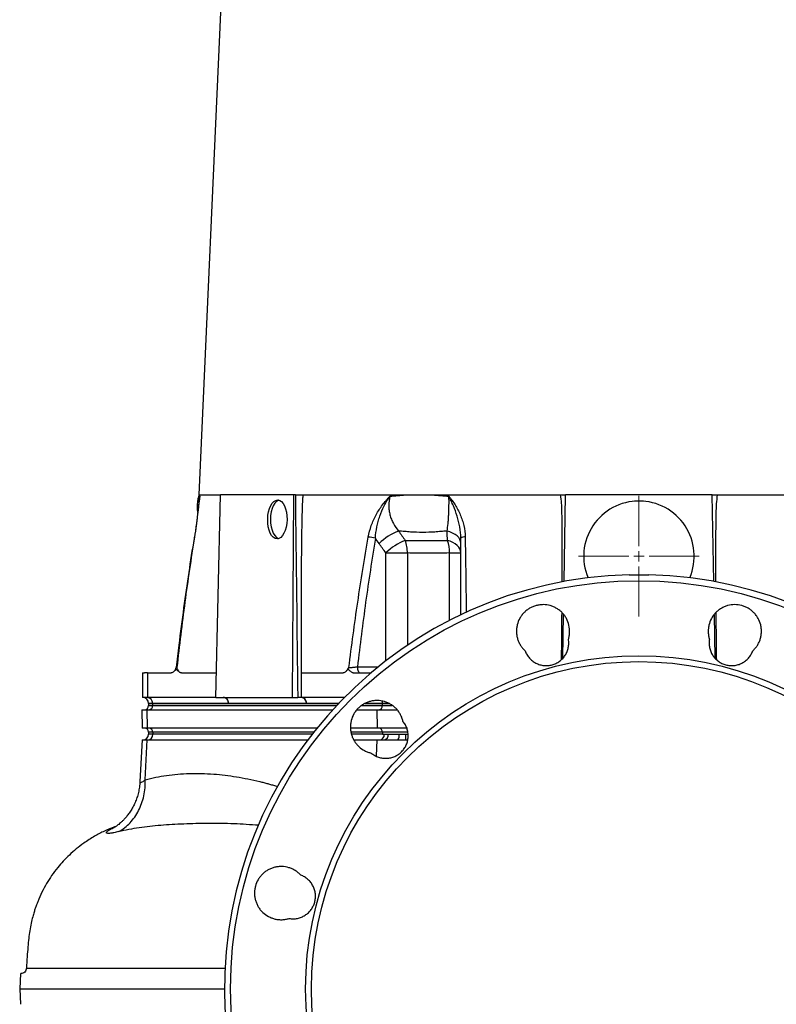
# Model space of a CAD drawing. Header units: millimetres. Extents: x 563 to 1408, y 660 to 2507.
# Tile 3 of 7: x 683 to 1053, y 1102 to 1583. Entities that reach past the tile are written whole.
import ezdxf

# ---------------------------------------------------------------- set-up
doc = ezdxf.new("R2010")
doc.units = ezdxf.units.MM

# ---------------------------------------------------------------- blocks, each defined once
blk = doc.blocks.new('SW_CENTERMARKSYMBOL_0')
at = {"color": 0, "linetype": 'Continuous', "lineweight": 18}
for p, q in [((0, 5), (0, 29.5)), ((-5, 0), (-29.5, 0)), ((0, 0), (-2.5, 0)), ((0, 0), (0, 2.5)), ((0, 0), (0, -2.5)), ((0, 0), (2.5, 0)), ((5, 0), (29.5, 0)), ((0, -5), (0, -29.5))]:
    blk.add_line(p, q, dxfattribs=at)

msp = doc.modelspace()

# ---------------------------------------------------------------- linework, layer by layer
at = {"color": 7, "linetype": 'Continuous', "lineweight": 25}
for p, q in [((797.45, 1953.53), (770.42, 1351.15)), ((770.42, 1351.15), (781.06, 1351.15)), ((770.64, 1348.81), (770.67, 1348.98)), ((778.7, 1252.15), (781.06, 1351.15)), ((816.87, 1351.15), (781.06, 1351.15)), ((816.24, 1252.15), (816.87, 1351.15)), ((817.56, 1351.15), (816.87, 1351.15)), ((821.21, 1351.15), (947.37, 1351.15)), ((948.88, 1308.82), (949.62, 1351.15)), ((1021.25, 1351.15), (949.62, 1351.15)), ((987.58, 1348.06), (983.28, 1348.06)), ((1021.99, 1308.82), (1021.25, 1351.15)), ((1023.5, 1351.15), (1149.66, 1351.15)), ((861.81, 1322.76), (872.3, 1322.76)), ((892.91, 1322.76), (898.41, 1322.76)), ((948.23, 1271.34), (948.6, 1292.72)), ((1022.64, 1271.37), (1022.27, 1292.73)), ((742.84, 1264.16), (742.84, 1252.15)), ((745.25, 1264.15), (745.25, 1252.15)), ((745.25, 1264.15), (756.92, 1264.15)), ((761.87, 1264.15), (778.98, 1264.15)), ((820.35, 1264.15), (840.94, 1264.15)), ((845.88, 1264.15), (854.53, 1264.15)), ((745.25, 1252.15), (742.84, 1252.15)), ((778.7, 1252.15), (745.25, 1252.15)), ((778.7, 1252.15), (816.24, 1252.15)), ((816.24, 1252.15), (818.7, 1252.15)), ((841.56, 1252.15), (820.44, 1252.15)), ((745.84, 1249.25), (745.84, 1249.15)), ((745.84, 1249.15), (745.84, 1248.15)), ((745.84, 1249.15), (747.85, 1249.15)), ((747.85, 1249.25), (747.85, 1249.15)), ((784.96, 1249.25), (747.85, 1249.25)), ((747.85, 1249.15), (838.65, 1249.15)), ((747.85, 1248.15), (747.85, 1249.15)), ((823.03, 1249.25), (784.96, 1249.25)), ((851.48, 1249.15), (860.15, 1249.15)), ((860.14, 1249.25), (860.15, 1249.15)), ((860.15, 1249.15), (863.4, 1249.15)), ((860.15, 1248.15), (860.15, 1249.15)), ((742.63, 1246.15), (742.79, 1237.15)), ((742.63, 1246.15), (745.07, 1246.15)), ((745.07, 1246.15), (745.21, 1237.15)), ((745.07, 1246.15), (835.85, 1246.15)), ((847.63, 1246.15), (857.37, 1246.15)), ((857.37, 1246.15), (857.5, 1237.15)), ((857.37, 1246.15), (867.19, 1246.15)), ((745.21, 1237.15), (742.79, 1237.15)), ((828.11, 1237.15), (745.21, 1237.15)), ((857.5, 1237.15), (844.5, 1237.15)), ((871.86, 1237.15), (857.5, 1237.15)), ((745.84, 1235.15), (745.84, 1234.15)), ((747.85, 1235.15), (747.85, 1234.15)), ((860.15, 1235.15), (860.15, 1234.15)), ((860.15, 1234.15), (861.01, 1234.15)), ((861.01, 1234.15), (862.93, 1234.15)), ((862.93, 1234.15), (868.28, 1234.15)), ((868.28, 1234.15), (871.41, 1234.15)), ((871.41, 1234.15), (872.51, 1234.15)), ((871.41, 1234.15), (871.41, 1231.35)), ((742.7, 1231.35), (741.63, 1210.98)), ((742.7, 1231.35), (745.13, 1231.35)), ((744.24, 1211.85), (745.13, 1231.35)), ((745.13, 1231.35), (823.58, 1231.35)), ((846.11, 1231.35), (857.47, 1231.35)), ((857.47, 1231.35), (860.96, 1231.35)), ((860.96, 1231.35), (867.56, 1231.35)), ((867.56, 1231.35), (872.38, 1231.35)), ((683.34, 1117.15), (682.95, 1109.65)), ((682.95, 1109.65), (683.34, 1102.15))]:
    msp.add_line(p, q, dxfattribs=at)
at = {"color": 8, "linetype": 'Continuous', "lineweight": 25}
for p, q in [((861.81, 1270.04), (861.81, 1322.76)), ((872.3, 1322.76), (872.3, 1277.6)), ((892.91, 1289.78), (892.91, 1322.76)), ((847.88, 1267.15), (858.15, 1267.15)), ((747.85, 1249.25), (745.84, 1249.25)), ((745.84, 1248.15), (747.85, 1248.15)), ((747.85, 1248.15), (837.7, 1248.15)), ((838.75, 1249.25), (823.03, 1249.25)), ((849.87, 1248.15), (860.15, 1248.15)), ((860.14, 1249.25), (851.71, 1249.25)), ((863.08, 1249.25), (860.14, 1249.25)), ((860.15, 1248.15), (864.93, 1248.15)), ((747.85, 1235.15), (745.84, 1235.15)), ((747.85, 1234.15), (745.84, 1234.15)), ((826.51, 1235.15), (747.85, 1235.15)), ((825.73, 1234.15), (747.85, 1234.15)), ((860.15, 1235.15), (844.73, 1235.15)), ((860.15, 1234.15), (844.94, 1234.15)), ((872.44, 1235.15), (860.15, 1235.15)), ((857.23, 1223.37), (857.47, 1231.35))]:
    msp.add_line(p, q, dxfattribs=at)
at = {"color": 7, "linetype": 'Continuous', "lineweight": 25, "flags": 128}
for points in [[(809.51, 1348.58), (809.18, 1348.47), (808.29, 1347.93), (807.46, 1347.05), (806.74, 1345.87), (806.15, 1344.43), (805.71, 1342.79), (805.44, 1341), (805.35, 1339.15), (805.44, 1337.3), (805.71, 1335.51), (806.15, 1333.87), (806.74, 1332.43), (807.46, 1331.25), (808.29, 1330.37), (809.18, 1329.83), (809.37, 1329.76)], [(898.41, 1327.34), (898.3, 1328.33), (897.94, 1329.31), (897.36, 1330.23), (896.56, 1331.09), (895.57, 1331.85), (894.41, 1332.51), (893.11, 1333.05), (891.69, 1333.45)], [(898.41, 1322.76), (898.3, 1323.74), (897.96, 1324.71), (897.39, 1325.62), (896.62, 1326.47), (895.66, 1327.24), (894.53, 1327.9), (893.26, 1328.45), (891.88, 1328.86)], [(847.88, 1267.15), (847.91, 1266.56), (848, 1266), (848.13, 1265.48), (848.32, 1265.03), (848.55, 1264.66), (848.81, 1264.38), (849.09, 1264.21), (849.38, 1264.15)], [(820.35, 1264.15), (820.35, 1263.24), (820.38, 1259.62), (820.44, 1252.15)]]:
    msp.add_lwpolyline(points, dxfattribs=at)
at = {"color": 8, "linetype": 'Continuous', "lineweight": 25, "flags": 128}
msp.add_lwpolyline([(768.21, 1330.49), (768.22, 1330.5), (768.29, 1330.54)], dxfattribs=at)
at = {"color": 7, "linetype": 'Continuous', "lineweight": 25}
for radius in [199.55, 162.87, 160]:
    msp.add_circle((985.43, 1109.65), radius, dxfattribs=at)
for centre, radius, start, end in [((985.43, 1321.15), 27, 90, 202.9589), ((985.43, 1321.15), 27, 337.0411, 90), ((877.05, 1308.68), 26.36, 110.0179, 134.9481), ((850.74, 1303.14), 27.51, 77.5267, 84.9309), ((880.55, 1304.12), 26.43, 110.6177, 135.1604), ((856.51, 1323.16), 15.8, 358.5227, 21.1259), ((873.72, 1322.67), 19.19, 0.2456, 18.7996), ((900.16, 1327.6), 2.97, 82.4358, 126.036), ((985.43, 1109.65), 202.5, 91.3513, 88.6487), ((756.32, 1267.15), 3, 314.5181, 353.4208), ((756.32, 1267.15), 3, 314.6583, 353.4208), ((840.34, 1267.15), 3, 314.6059, 319.8091), ((742.84, 1249.15), 3, 2, 89.9651), ((745.05, 1249.35), 2.8, 357.9948, 85.7417), ((782.16, 1249.35), 2.8, 357.9914, 85.7799), ((820.23, 1249.35), 2.8, 357.9914, 85.7799), ((743.84, 1248.15), 2, 270, 0), ((745.98, 1248.03), 1.88, 274.4019, 3.8113), ((858.27, 1248.03), 1.88, 274.4019, 3.8113), ((743.84, 1235.15), 2, 0, 90), ((745.98, 1235.28), 1.88, 356.1887, 85.5981), ((858.27, 1235.28), 1.88, 356.1887, 85.5981), ((743.04, 1234.15), 2.8, 270, 0), ((745.23, 1233.98), 2.63, 274.4019, 3.8113), ((858.39, 1233.98), 2.63, 274.4019, 3.8113), ((860.46, 1233.8), 2.5, 281.4727, 8.0738), ((865.05, 1233.5), 3.3, 319.4351, 11.3989)]:
    msp.add_arc(centre, radius, start, end, dxfattribs=at)
at = {"color": 8, "linetype": 'Continuous', "lineweight": 25}
msp.add_arc((856.78, 1249.16), 3.37, 1.585, 21.4656, dxfattribs=at)
at = {"color": 7, "linetype": 'Continuous', "lineweight": 25}
msp.add_ellipse((808.78, 1339.15), major_axis=(0.19, 9.5), ratio=0.499848, dxfattribs=at)
msp.add_ellipse((983.93, 3574.79), major_axis=(-109.02, 12489.21), ratio=0.015115, start_param=1.749663, end_param=1.757725, dxfattribs=at)
for points, knots in [([(770.64, 1348.81), (770.51, 1347.86), (770.25, 1345.98), (769.9, 1342.95), (769.56, 1339.99), (769.2, 1337.07), (768.82, 1334.23), (768.49, 1332), (768.27, 1330.76), (768.22, 1330.48)], [0, 0, 0, 0, 0.180583, 0.358588, 0.527315, 0.669897, 0.818841, 0.958731, 1, 1, 1, 1]), ([(770.91, 1350.48), (770.9, 1350.4), (770.89, 1350.31), (770.86, 1350.14), (770.82, 1349.89), (770.73, 1349.29), (770.65, 1348.76), (770.5, 1347.69), (770.41, 1346.96), (770.12, 1344.71), (769.93, 1343.13), (769.69, 1341.03), (769.64, 1340.6), (769.54, 1339.73), (769.48, 1339.29), (769.33, 1337.96), (769.21, 1337.06), (768.86, 1334.33), (768.6, 1332.46), (768.29, 1330.54)], [0, 0, 0, 0, 0.015625, 0.015625, 0.03125, 0.0625, 0.125, 0.125, 0.25, 0.25, 0.5, 0.5, 0.5625, 0.5625, 0.625, 0.625, 0.75, 0.75, 1, 1, 1, 1]), ([(770.47, 1351.18), (770.37, 1350.88), (770.04, 1349.85), (769.73, 1348.01), (769.57, 1345.67), (769.61, 1343.82), (769.8, 1342.79), (769.85, 1342.52)], [0, 0, 0, 0, 0.106195, 0.370949, 0.638464, 0.907802, 1, 1, 1, 1]), ([(770.57, 1351.15), (770.58, 1351.1), (770.59, 1351.04), (770.63, 1350.93), (770.7, 1350.76), (770.82, 1350.59), (770.91, 1350.48)], [0, 0, 0, 0, 0.25, 0.25, 0.5, 1, 1, 1, 1]), ([(817.56, 1351.15), (817.85, 1351.15), (818.16, 1351.15), (818.81, 1351.15), (819.14, 1351.15), (819.8, 1351.15), (820.11, 1351.15), (820.71, 1351.15), (820.97, 1351.15), (821.21, 1351.15)], [0, 0, 0, 0, 0.25, 0.25, 0.5, 0.5, 0.75, 0.75, 1, 1, 1, 1]), ([(821.35, 1351.15), (821.33, 1351.03), (821.29, 1350.78), (821.23, 1350.4), (821.17, 1350.02), (821.13, 1349.64), (821.09, 1349.25), (821.06, 1348.86), (821.03, 1348.4), (821, 1347.86), (820.97, 1347.2), (820.94, 1346.49), (820.89, 1345.17), (820.82, 1343.09), (820.73, 1339.6), (820.64, 1334.98), (820.54, 1328.02), (820.45, 1318.8), (820.38, 1307.25), (820.34, 1294.2), (820.32, 1279.71), (820.34, 1269.52), (820.35, 1264.15)], [0, 0, 0, 0, 0.004434, 0.008873, 0.013319, 0.017777, 0.022249, 0.026738, 0.031249, 0.038085, 0.045596, 0.05378, 0.06264, 0.091416, 0.12537, 0.18279, 0.250634, 0.365318, 0.5006, 0.648567, 0.815033, 1, 1, 1, 1]), ([(853.17, 1330.54), (853.51, 1332.46), (854.02, 1334.33), (854.99, 1337.05), (855.35, 1337.95), (855.94, 1339.28), (856.15, 1339.72), (856.58, 1340.58), (856.8, 1341.01), (857.94, 1343.11), (858.97, 1344.69), (860.66, 1346.95), (861.25, 1347.68), (862.17, 1348.76), (862.48, 1349.11), (862.96, 1349.63), (863.12, 1349.8), (863.44, 1350.14), (863.61, 1350.32), (863.77, 1350.48)], [0, 0, 0, 0, 0.25, 0.25, 0.375, 0.375, 0.4375, 0.4375, 0.5, 0.5, 0.75, 0.75, 0.875, 0.875, 0.9375, 0.9375, 0.96875, 0.96875, 1, 1, 1, 1]), ([(856.68, 1330), (856.78, 1331.85), (857.02, 1333.68), (857.57, 1336.38), (857.78, 1337.27), (858.27, 1339.05), (858.54, 1339.92), (859.44, 1342.5), (860.15, 1344.16), (861.38, 1346.59), (861.82, 1347.39), (862.52, 1348.57), (862.76, 1348.96), (863.13, 1349.53), (863.26, 1349.72), (863.51, 1350.1), (863.64, 1350.3), (863.77, 1350.48)], [0, 0, 0, 0, 0.25, 0.25, 0.375, 0.375, 0.5, 0.5, 0.75, 0.75, 0.875, 0.875, 0.9375, 0.9375, 0.96875, 0.96875, 1, 1, 1, 1]), ([(863.77, 1350.48), (863.38, 1348.99), (863.18, 1347.47), (863.19, 1345.53), (863.2, 1345.14), (863.25, 1344.37), (863.29, 1343.99), (863.44, 1342.86), (863.58, 1342.11), (863.97, 1340.64), (864.21, 1339.91), (864.77, 1338.48), (865.1, 1337.79), (866.18, 1335.81), (867.04, 1334.58), (868.03, 1333.45)], [0, 0, 0, 0, 0.25, 0.25, 0.3125, 0.3125, 0.375, 0.375, 0.5, 0.5, 0.625, 0.625, 0.75, 0.75, 1, 1, 1, 1]), ([(863.77, 1350.48), (865.03, 1350.59), (866.3, 1350.7), (868.22, 1350.87), (868.86, 1350.93), (870.15, 1351.04), (870.8, 1351.1), (871.45, 1351.15)], [0, 0, 0, 0, 0.5, 0.5, 0.75, 0.75, 1, 1, 1, 1]), ([(884.55, 1351.15), (885.21, 1351.1), (885.87, 1351.04), (887.2, 1350.93), (889.2, 1350.76), (891.22, 1350.59), (892.58, 1350.48)], [0, 0, 0, 0, 0.25, 0.25, 0.5, 1, 1, 1, 1]), ([(891.69, 1333.45), (891.88, 1334.58), (892.03, 1335.81), (892.2, 1337.46), (892.23, 1337.8), (892.29, 1338.49), (892.32, 1338.84), (892.4, 1339.91), (892.44, 1340.64), (892.52, 1342.11), (892.55, 1342.86), (892.59, 1343.99), (892.6, 1344.38), (892.62, 1345.15), (892.62, 1345.54), (892.64, 1347.47), (892.63, 1348.99), (892.58, 1350.48)], [0, 0, 0, 0, 0.25, 0.25, 0.3125, 0.3125, 0.375, 0.375, 0.5, 0.5, 0.625, 0.625, 0.6875, 0.6875, 0.75, 0.75, 1, 1, 1, 1]), ([(892.58, 1350.48), (892.64, 1350.4), (892.71, 1350.31), (892.85, 1350.14), (893.05, 1349.89), (893.52, 1349.29), (893.91, 1348.76), (894.68, 1347.69), (895.17, 1346.96), (896.57, 1344.71), (897.41, 1343.13), (898.31, 1341.03), (898.48, 1340.6), (898.81, 1339.73), (898.97, 1339.29), (899.4, 1337.96), (899.65, 1337.06), (900.28, 1334.33), (900.52, 1332.46), (900.55, 1330.54)], [0, 0, 0, 0, 0.015625, 0.015625, 0.03125, 0.0625, 0.125, 0.125, 0.25, 0.25, 0.5, 0.5, 0.5625, 0.5625, 0.625, 0.625, 0.75, 0.75, 1, 1, 1, 1]), ([(898.41, 1330), (898.41, 1331.85), (898.23, 1333.68), (897.75, 1336.38), (897.55, 1337.27), (897.11, 1339.05), (896.86, 1339.92), (896.05, 1342.5), (895.43, 1344.16), (894.41, 1346.59), (894.06, 1347.39), (893.51, 1348.57), (893.33, 1348.96), (893.05, 1349.53), (892.96, 1349.72), (892.77, 1350.1), (892.67, 1350.3), (892.58, 1350.48)], [0, 0, 0, 0, 0.25, 0.25, 0.375, 0.375, 0.5, 0.5, 0.75, 0.75, 0.875, 0.875, 0.9375, 0.9375, 0.96875, 0.96875, 1, 1, 1, 1]), ([(947.95, 1308.62), (947.96, 1310.26), (947.98, 1313.76), (947.99, 1318.98), (947.99, 1324.14), (947.98, 1329.35), (947.95, 1334.18), (947.9, 1338.84), (947.8, 1342.95), (947.76, 1347.09), (947.35, 1349.8), (947.15, 1351.15)], [0, 0, 0, 0, 0.114938, 0.246729, 0.368022, 0.478817, 0.614118, 0.708385, 0.807069, 0.903843, 1, 1, 1, 1]), ([(947.37, 1351.15), (947.69, 1351.15), (947.99, 1351.15), (948.54, 1351.15), (948.78, 1351.15), (949.09, 1351.15), (949.18, 1351.15), (949.34, 1351.15), (949.4, 1351.15), (949.51, 1351.15), (949.55, 1351.15), (949.6, 1351.15), (949.62, 1351.15), (949.62, 1351.15)], [0, 0, 0, 0, 0.25, 0.25, 0.5, 0.5, 0.625, 0.625, 0.75, 0.75, 0.875, 0.875, 1, 1, 1, 1]), ([(1021.25, 1351.15), (1021.25, 1351.15), (1021.26, 1351.15), (1021.32, 1351.15), (1021.36, 1351.15), (1021.46, 1351.15), (1021.53, 1351.15), (1021.69, 1351.15), (1021.78, 1351.15), (1021.98, 1351.15), (1022.09, 1351.15), (1022.33, 1351.15), (1022.46, 1351.15), (1022.74, 1351.15), (1022.88, 1351.15), (1023.19, 1351.15), (1023.34, 1351.15), (1023.5, 1351.15)], [0, 0, 0, 0, 0.125, 0.125, 0.25, 0.25, 0.375, 0.375, 0.5, 0.5, 0.625, 0.625, 0.75, 0.75, 0.875, 0.875, 1, 1, 1, 1]), ([(1023.71, 1351.15), (1023.51, 1349.68), (1023.09, 1346.74), (1023.05, 1342.29), (1022.95, 1337.84), (1022.91, 1333.26), (1022.88, 1328.82), (1022.87, 1324.17), (1022.88, 1319.26), (1022.89, 1313.95), (1022.91, 1310.35), (1022.91, 1308.62)], [0, 0, 0, 0, 0.104328, 0.209337, 0.312944, 0.418707, 0.531676, 0.625888, 0.746629, 0.877869, 1, 1, 1, 1]), ([(891.69, 1333.45), (890.68, 1333.37), (889.18, 1333.26), (887.68, 1333.15), (886.68, 1333.07), (886.19, 1333.03), (883.7, 1332.86), (881.72, 1332.78), (877.77, 1332.78), (875.8, 1332.86), (873.35, 1333.03), (872.87, 1333.07), (871.89, 1333.15), (871.41, 1333.19), (869.95, 1333.3), (868.99, 1333.37), (868.03, 1333.45)], [0, 0, 0, 0, 0.125, 0.1875, 0.1875, 0.25, 0.25, 0.5, 0.5, 0.75, 0.75, 0.8125, 0.8125, 0.875, 0.875, 1, 1, 1, 1]), ([(768.2, 1330.49), (768.16, 1330.27), (767.18, 1324.53), (765.39, 1313.03), (762.9, 1295.66), (760.87, 1280.18), (759.75, 1270.44), (759.33, 1266.8)], [0, 0, 0, 0, 0.0103165, 0.2722751, 0.5431666, 0.829185, 1, 1, 1, 1]), ([(768.29, 1330.54), (766.57, 1319.96), (765.01, 1309.36), (762.16, 1288.09), (760.87, 1277.43), (759.68, 1266.75)], [0, 0, 0, 0, 0.5, 0.5, 1, 1, 1, 1]), ([(843.73, 1266.75), (845.04, 1277.43), (846.47, 1288.09), (849.6, 1309.36), (851.3, 1319.96), (853.17, 1330.54)], [0, 0, 0, 0, 0.5, 0.5, 1, 1, 1, 1]), ([(856.68, 1330), (854.95, 1319.57), (853.37, 1309.12), (850.45, 1288.17), (849.12, 1277.67), (847.88, 1267.15)], [0, 0, 0, 0, 0.5, 0.5, 1, 1, 1, 1]), ([(871.25, 1328.86), (872.07, 1328.86), (872.89, 1328.87), (874.55, 1328.88), (875.38, 1328.89), (877.89, 1328.9), (879.59, 1328.9), (883.04, 1328.9), (884.78, 1328.9), (887.43, 1328.89), (888.31, 1328.88), (890.09, 1328.87), (890.99, 1328.86), (891.88, 1328.86)], [0, 0, 0, 0, 0.125, 0.125, 0.25, 0.25, 0.5, 0.5, 0.75, 0.75, 0.875, 0.875, 1, 1, 1, 1]), ([(898.41, 1292.45), (898.41, 1296.06), (898.41, 1308.62), (898.41, 1321.1), (898.41, 1330)], [0, 0, 0, 0, 0.287574, 1, 1, 1, 1]), ([(892.91, 1322.76), (891.13, 1322.72), (889.37, 1322.69), (885.88, 1322.62), (884.15, 1322.6), (880.71, 1322.6), (879.01, 1322.62), (875.63, 1322.69), (873.96, 1322.72), (872.3, 1322.76)], [0, 0, 0, 0, 0.25, 0.25, 0.5, 0.5, 0.75, 0.75, 1, 1, 1, 1]), ([(980.66, 1312.09), (981.42, 1312.11), (982.2, 1312.08), (983.39, 1312.04), (983.8, 1312.02), (984.61, 1312), (985.02, 1312), (986.25, 1312), (987.06, 1312.02), (988.25, 1312.06), (988.65, 1312.08), (989.44, 1312.1), (989.83, 1312.1), (990.21, 1312.09)], [0, 0, 0, 0, 0.25, 0.25, 0.375, 0.375, 0.5, 0.5, 0.75, 0.75, 0.875, 0.875, 1, 1, 1, 1]), ([(950.98, 1280.56), (951.15, 1281.11), (951.29, 1281.67), (951.49, 1282.81), (951.55, 1283.39), (951.62, 1285.13), (951.51, 1286.28), (950.99, 1288.56), (950.58, 1289.64), (949.75, 1291.17), (949.44, 1291.67), (948.75, 1292.6), (948.38, 1293.05), (947.59, 1293.88), (947.16, 1294.27), (946.25, 1295), (945.77, 1295.33), (944.78, 1295.93), (944.27, 1296.19), (943.2, 1296.65), (942.65, 1296.85), (940.97, 1297.31), (939.83, 1297.48), (938.08, 1297.49), (937.5, 1297.45), (936.35, 1297.3), (935.79, 1297.19), (934.67, 1296.89), (934.11, 1296.7), (933.04, 1296.25), (932.52, 1296), (931.53, 1295.41), (931.05, 1295.09), (930.36, 1294.55), (930.13, 1294.36), (929.7, 1293.98), (929.49, 1293.78), (928.89, 1293.16), (928.51, 1292.72), (927.99, 1292.02), (927.83, 1291.79), (927.51, 1291.3), (927.36, 1291.04), (926.66, 1289.77), (926.23, 1288.7), (925.89, 1287.29), (925.83, 1287), (925.73, 1286.43), (925.69, 1286.14), (925.6, 1285.28), (925.58, 1284.7), (925.6, 1283.83), (925.62, 1283.54), (925.67, 1282.96), (925.71, 1282.67), (925.85, 1281.81), (925.98, 1281.25), (926.32, 1280.15), (926.52, 1279.61), (926.88, 1278.81), (927.02, 1278.55), (927.29, 1278.04), (927.44, 1277.79), (927.9, 1277.06), (928.24, 1276.59), (928.8, 1275.92), (928.99, 1275.71), (929.39, 1275.29), (929.6, 1275.08), (929.82, 1274.89)], [0, 0, 0, 0, 0.03125, 0.03125, 0.0625, 0.0625, 0.125, 0.125, 0.1875, 0.1875, 0.21875, 0.21875, 0.25, 0.25, 0.28125, 0.28125, 0.3125, 0.3125, 0.34375, 0.34375, 0.375, 0.375, 0.4375, 0.4375, 0.46875, 0.46875, 0.5, 0.5, 0.53125, 0.53125, 0.5625, 0.5625, 0.59375, 0.59375, 0.609375, 0.609375, 0.625, 0.625, 0.65625, 0.65625, 0.671875, 0.671875, 0.6875, 0.6875, 0.75, 0.75, 0.765625, 0.765625, 0.78125, 0.78125, 0.8125, 0.8125, 0.828125, 0.828125, 0.84375, 0.84375, 0.875, 0.875, 0.90625, 0.90625, 0.921875, 0.921875, 0.9375, 0.9375, 0.96875, 0.96875, 0.984375, 0.984375, 1, 1, 1, 1]), ([(1041.05, 1274.89), (1041.48, 1275.28), (1041.88, 1275.7), (1042.63, 1276.59), (1042.96, 1277.06), (1043.43, 1277.79), (1043.57, 1278.04), (1043.85, 1278.55), (1043.98, 1278.81), (1044.34, 1279.61), (1044.55, 1280.15), (1044.88, 1281.25), (1045.02, 1281.81), (1045.2, 1282.96), (1045.26, 1283.55), (1045.29, 1284.7), (1045.27, 1285.28), (1045.15, 1286.43), (1045.05, 1287), (1044.63, 1288.7), (1044.21, 1289.78), (1043.36, 1291.3), (1043.05, 1291.79), (1042.35, 1292.72), (1041.98, 1293.16), (1041.17, 1293.98), (1040.74, 1294.37), (1039.82, 1295.09), (1039.34, 1295.42), (1038.34, 1296), (1037.82, 1296.26), (1036.75, 1296.7), (1036.2, 1296.89), (1034.52, 1297.34), (1033.37, 1297.49), (1031.03, 1297.48), (1029.89, 1297.31), (1028.22, 1296.85), (1027.66, 1296.65), (1026.6, 1296.19), (1026.08, 1295.93), (1025.09, 1295.33), (1024.62, 1295), (1023.71, 1294.27), (1023.28, 1293.88), (1022.48, 1293.05), (1022.11, 1292.6), (1021.43, 1291.67), (1021.11, 1291.17), (1020.29, 1289.64), (1019.88, 1288.56), (1019.48, 1286.85), (1019.39, 1286.28), (1019.28, 1285.13), (1019.27, 1284.55), (1019.31, 1283.4), (1019.37, 1282.81), (1019.57, 1281.67), (1019.71, 1281.11), (1019.89, 1280.56)], [0, 0, 0, 0, 0.03125, 0.03125, 0.0625, 0.0625, 0.078125, 0.078125, 0.09375, 0.09375, 0.125, 0.125, 0.15625, 0.15625, 0.1875, 0.1875, 0.21875, 0.21875, 0.25, 0.25, 0.3125, 0.3125, 0.34375, 0.34375, 0.375, 0.375, 0.40625, 0.40625, 0.4375, 0.4375, 0.46875, 0.46875, 0.5, 0.5, 0.5625, 0.5625, 0.625, 0.625, 0.65625, 0.65625, 0.6875, 0.6875, 0.71875, 0.71875, 0.75, 0.75, 0.78125, 0.78125, 0.8125, 0.8125, 0.875, 0.875, 0.90625, 0.90625, 0.9375, 0.9375, 0.96875, 0.96875, 1, 1, 1, 1]), ([(947.62, 1270.67), (947.63, 1271.13), (947.66, 1274.12), (947.72, 1279.49), (947.79, 1286.66), (947.83, 1291.3), (947.85, 1293.55)], [0, 0, 0, 0, 0.06103, 0.390959, 0.7049055, 1, 1, 1, 1]), ([(1023.02, 1293.55), (1023.02, 1292.83), (1023.06, 1287.77), (1023.14, 1280.15), (1023.22, 1273.25), (1023.25, 1270.68)], [0, 0, 0, 0, 0.094489, 0.663035, 1, 1, 1, 1]), ([(929.82, 1274.89), (929.93, 1274.57), (930.07, 1274.26), (930.36, 1273.64), (930.52, 1273.34), (931.04, 1272.47), (931.44, 1271.92), (932.11, 1271.16), (932.35, 1270.91), (932.85, 1270.44), (933.1, 1270.22), (933.9, 1269.6), (934.47, 1269.24), (935.38, 1268.77), (935.69, 1268.62), (936.32, 1268.37), (936.64, 1268.25), (937.61, 1267.96), (938.27, 1267.83), (939.63, 1267.68), (940.31, 1267.67), (941.32, 1267.75), (941.65, 1267.79), (942.32, 1267.9), (942.66, 1267.97), (943.64, 1268.24), (944.28, 1268.47), (945.19, 1268.91), (945.49, 1269.07), (946.07, 1269.42), (946.36, 1269.61), (946.91, 1270.01), (947.17, 1270.22), (947.68, 1270.68), (947.93, 1270.92), (948.63, 1271.66), (949.04, 1272.19), (949.59, 1273.05), (949.76, 1273.34), (950.07, 1273.95), (950.21, 1274.26), (950.59, 1275.2), (950.79, 1275.85), (951.06, 1277.18), (951.13, 1277.86), (951.15, 1279.21), (951.09, 1279.89), (950.98, 1280.56)], [0, 0, 0, 0, 0.03125, 0.03125, 0.0625, 0.0625, 0.125, 0.125, 0.15625, 0.15625, 0.1875, 0.1875, 0.25, 0.25, 0.28125, 0.28125, 0.3125, 0.3125, 0.375, 0.375, 0.4375, 0.4375, 0.46875, 0.46875, 0.5, 0.5, 0.5625, 0.5625, 0.59375, 0.59375, 0.625, 0.625, 0.65625, 0.65625, 0.6875, 0.6875, 0.75, 0.75, 0.78125, 0.78125, 0.8125, 0.8125, 0.875, 0.875, 0.9375, 0.9375, 1, 1, 1, 1]), ([(1019.89, 1280.56), (1019.77, 1279.89), (1019.72, 1279.21), (1019.73, 1278.2), (1019.75, 1277.86), (1019.82, 1277.18), (1019.88, 1276.84), (1020.08, 1275.85), (1020.27, 1275.2), (1020.65, 1274.26), (1020.79, 1273.95), (1021.11, 1273.34), (1021.28, 1273.05), (1021.82, 1272.19), (1022.24, 1271.66), (1022.93, 1270.92), (1023.18, 1270.68), (1023.69, 1270.23), (1023.95, 1270.01), (1024.77, 1269.42), (1025.35, 1269.07), (1026.58, 1268.48), (1027.22, 1268.24), (1028.19, 1267.98), (1028.52, 1267.9), (1029.19, 1267.79), (1029.53, 1267.75), (1030.55, 1267.67), (1031.23, 1267.68), (1032.24, 1267.79), (1032.57, 1267.84), (1033.24, 1267.97), (1033.57, 1268.06), (1034.55, 1268.35), (1035.17, 1268.6), (1036.37, 1269.22), (1036.95, 1269.59), (1037.76, 1270.22), (1038.02, 1270.44), (1038.51, 1270.91), (1038.75, 1271.16), (1039.43, 1271.92), (1039.82, 1272.47), (1040.52, 1273.63), (1040.81, 1274.25), (1041.05, 1274.89)], [0, 0, 0, 0, 0.0625, 0.0625, 0.09375, 0.09375, 0.125, 0.125, 0.1875, 0.1875, 0.21875, 0.21875, 0.25, 0.25, 0.3125, 0.3125, 0.34375, 0.34375, 0.375, 0.375, 0.4375, 0.4375, 0.5, 0.5, 0.53125, 0.53125, 0.5625, 0.5625, 0.625, 0.625, 0.65625, 0.65625, 0.6875, 0.6875, 0.75, 0.75, 0.8125, 0.8125, 0.84375, 0.84375, 0.875, 0.875, 0.9375, 0.9375, 1, 1, 1, 1]), ([(761.87, 1264.15), (761.65, 1264.15), (761.43, 1264.21), (761.01, 1264.43), (760.81, 1264.59), (760.42, 1264.95), (760.22, 1265.15), (759.93, 1265.43), (759.83, 1265.52), (759.68, 1265.62), (759.62, 1265.64), (759.52, 1265.68), (759.46, 1265.69), (759.35, 1265.7), (759.3, 1265.69), (759.19, 1265.65), (759.13, 1265.63), (758.98, 1265.53), (758.87, 1265.44), (758.58, 1265.17), (758.38, 1264.96), (757.99, 1264.6), (757.78, 1264.44), (757.36, 1264.22), (757.14, 1264.15), (756.92, 1264.15)], [0, 0, 0, 0, 0.125, 0.125, 0.25, 0.25, 0.375, 0.375, 0.4375, 0.4375, 0.46875, 0.46875, 0.5, 0.5, 0.53125, 0.53125, 0.5625, 0.5625, 0.625, 0.625, 0.75, 0.75, 0.875, 0.875, 1, 1, 1, 1]), ([(761.87, 1264.15), (761.62, 1264.15), (761.39, 1264.23), (760.96, 1264.51), (760.76, 1264.71), (760.41, 1265.19), (760.24, 1265.47), (760.02, 1265.93), (759.95, 1266.09), (759.81, 1266.41), (759.75, 1266.58), (759.68, 1266.75)], [0, 0, 0, 0, 0.25, 0.25, 0.5, 0.5, 0.75, 0.75, 0.875, 0.875, 1, 1, 1, 1]), ([(845.88, 1264.15), (845.66, 1264.15), (845.45, 1264.21), (845.03, 1264.43), (844.83, 1264.59), (844.43, 1264.95), (844.24, 1265.15), (843.95, 1265.43), (843.85, 1265.52), (843.69, 1265.62), (843.64, 1265.64), (843.53, 1265.68), (843.48, 1265.69), (843.37, 1265.7), (843.31, 1265.69), (843.21, 1265.65), (843.15, 1265.63), (842.99, 1265.53), (842.89, 1265.44), (842.59, 1265.17), (842.4, 1264.96), (842, 1264.6), (841.8, 1264.44), (841.38, 1264.22), (841.16, 1264.15), (840.94, 1264.15)], [0, 0, 0, 0, 0.125, 0.125, 0.25, 0.25, 0.375, 0.375, 0.4375, 0.4375, 0.46875, 0.46875, 0.5, 0.5, 0.53125, 0.53125, 0.5625, 0.5625, 0.625, 0.625, 0.75, 0.75, 0.875, 0.875, 1, 1, 1, 1]), ([(842.61, 1265.23), (842.67, 1265.28), (843.07, 1265.64), (843.42, 1266.26), (843.73, 1266.75), (843.73, 1266.75)], [0, 0, 0, 0, 0.145492, 0.995488, 1, 1, 1, 1]), ([(843.73, 1266.75), (843.93, 1266.75), (844.21, 1266.76), (844.68, 1266.79), (844.86, 1266.8), (845.22, 1266.83), (845.4, 1266.85), (845.79, 1266.89), (845.99, 1266.91), (846.38, 1266.95), (846.58, 1266.98), (846.97, 1267.02), (847.16, 1267.05), (847.53, 1267.1), (847.71, 1267.12), (847.88, 1267.15)], [0, 0, 0, 0, 0.25, 0.25, 0.375, 0.375, 0.5, 0.5, 0.625, 0.625, 0.75, 0.75, 0.875, 0.875, 1, 1, 1, 1]), ([(742.88, 1264.15), (742.87, 1264.15), (742.77, 1264.15), (743.03, 1264.15), (743.25, 1264.15)], [0, 0, 0, 0, 0.13961, 1, 1, 1, 1]), ([(743.25, 1264.15), (743.28, 1264.15), (743.34, 1264.15), (743.43, 1264.15), (743.53, 1264.15), (743.64, 1264.15), (743.76, 1264.15), (743.84, 1264.15), (743.89, 1264.15)], [0, 0, 0, 0, 0.166794, 0.333435, 0.5, 0.666565, 0.833206, 1, 1, 1, 1]), ([(745.25, 1264.15), (745.19, 1264.15), (745.05, 1264.15), (744.86, 1264.15), (744.68, 1264.15), (744.5, 1264.15), (744.34, 1264.15), (744.18, 1264.15), (744.03, 1264.15), (743.93, 1264.15), (743.89, 1264.15)], [0, 0, 0, 0, 0.125008, 0.249885, 0.374695, 0.499504, 0.624374, 0.749371, 0.874559, 1, 1, 1, 1]), ([(784.96, 1249.25), (784.95, 1249.64), (784.87, 1250.02), (784.6, 1250.72), (784.41, 1251.04), (783.93, 1251.57), (783.65, 1251.79), (783.03, 1252.08), (782.7, 1252.15), (782.37, 1252.15)], [0, 0, 0, 0, 0.25, 0.25, 0.5, 0.5, 0.75, 0.75, 1, 1, 1, 1]), ([(820.43, 1252.15), (820.13, 1252.15), (819.83, 1252.15), (819.39, 1252.15), (819.25, 1252.15), (818.97, 1252.15), (818.83, 1252.15), (818.7, 1252.15)], [0, 0, 0, 0, 0.5, 0.5, 0.75, 0.75, 1, 1, 1, 1]), ([(823.03, 1249.25), (823.02, 1249.64), (822.94, 1250.02), (822.67, 1250.72), (822.48, 1251.04), (822, 1251.57), (821.72, 1251.79), (821.1, 1252.08), (820.77, 1252.15), (820.44, 1252.15)], [0, 0, 0, 0, 0.25, 0.25, 0.5, 0.5, 0.75, 0.75, 1, 1, 1, 1]), ([(870.14, 1240.43), (870.02, 1241), (869.85, 1241.56), (869.46, 1242.65), (869.22, 1243.17), (868.68, 1244.2), (868.38, 1244.7), (867.7, 1245.64), (867.34, 1246.09), (866.55, 1246.93), (866.13, 1247.33), (865.22, 1248.07), (864.75, 1248.41), (863.77, 1249.01), (863.26, 1249.28), (862.46, 1249.63), (862.19, 1249.74), (861.65, 1249.94), (861.37, 1250.03), (859.97, 1250.44), (858.83, 1250.61), (857.38, 1250.64), (857.08, 1250.63), (856.5, 1250.61), (856.21, 1250.58), (855.35, 1250.48), (854.79, 1250.37), (853.95, 1250.16), (853.67, 1250.08), (853.11, 1249.9), (852.84, 1249.8), (852.03, 1249.47), (851.51, 1249.22), (850.51, 1248.65), (850.03, 1248.33), (849.33, 1247.8), (849.1, 1247.61), (848.67, 1247.23), (848.45, 1247.03), (847.84, 1246.42), (847.46, 1245.98), (846.94, 1245.29), (846.77, 1245.06), (846.45, 1244.57), (846.29, 1244.32), (845.57, 1243.06), (845.14, 1241.99), (844.78, 1240.58), (844.72, 1240.29), (844.61, 1239.72), (844.57, 1239.43), (844.47, 1238.57), (844.44, 1238), (844.45, 1237.13), (844.47, 1236.84), (844.52, 1236.26), (844.55, 1235.97), (844.68, 1235.1), (844.81, 1234.54), (845.13, 1233.43), (845.33, 1232.89), (845.68, 1232.09), (845.81, 1231.83), (846.08, 1231.31), (846.23, 1231.06), (846.68, 1230.32), (847.02, 1229.85), (847.57, 1229.18), (847.76, 1228.97), (848.15, 1228.54), (848.36, 1228.33), (849.43, 1227.34), (850.37, 1226.67), (851.65, 1226), (851.91, 1225.87), (852.45, 1225.63), (852.72, 1225.52), (853.53, 1225.23), (854.09, 1225.06), (854.65, 1224.94)], [0, 0, 0, 0, 0.03125, 0.03125, 0.0625, 0.0625, 0.09375, 0.09375, 0.125, 0.125, 0.15625, 0.15625, 0.1875, 0.1875, 0.21875, 0.21875, 0.234375, 0.234375, 0.25, 0.25, 0.3125, 0.3125, 0.328125, 0.328125, 0.34375, 0.34375, 0.375, 0.375, 0.390625, 0.390625, 0.40625, 0.40625, 0.4375, 0.4375, 0.46875, 0.46875, 0.484375, 0.484375, 0.5, 0.5, 0.53125, 0.53125, 0.546875, 0.546875, 0.5625, 0.5625, 0.625, 0.625, 0.640625, 0.640625, 0.65625, 0.65625, 0.6875, 0.6875, 0.703125, 0.703125, 0.71875, 0.71875, 0.75, 0.75, 0.78125, 0.78125, 0.796875, 0.796875, 0.8125, 0.8125, 0.84375, 0.84375, 0.859375, 0.859375, 0.875, 0.875, 0.9375, 0.9375, 0.953125, 0.953125, 0.96875, 0.96875, 1, 1, 1, 1]), ([(854.65, 1224.94), (855.17, 1224.51), (855.73, 1224.13), (856.61, 1223.63), (856.92, 1223.48), (857.54, 1223.2), (857.86, 1223.08), (858.82, 1222.75), (859.48, 1222.6), (860.49, 1222.45), (860.83, 1222.42), (861.51, 1222.39), (861.85, 1222.39), (862.86, 1222.44), (863.53, 1222.53), (864.86, 1222.84), (865.5, 1223.05), (866.43, 1223.46), (866.73, 1223.61), (867.33, 1223.94), (867.62, 1224.12), (868.46, 1224.7), (868.99, 1225.13), (869.95, 1226.1), (870.39, 1226.62), (870.96, 1227.46), (871.13, 1227.75), (871.47, 1228.34), (871.62, 1228.65), (872.03, 1229.58), (872.24, 1230.22), (872.48, 1231.21), (872.54, 1231.54), (872.63, 1232.22), (872.66, 1232.56), (872.71, 1233.58), (872.68, 1234.25), (872.49, 1235.59), (872.33, 1236.26), (871.9, 1237.54), (871.63, 1238.16), (871.13, 1239.05), (870.95, 1239.34), (870.56, 1239.9), (870.36, 1240.17), (870.14, 1240.43)], [0, 0, 0, 0, 0.0625, 0.0625, 0.09375, 0.09375, 0.125, 0.125, 0.1875, 0.1875, 0.21875, 0.21875, 0.25, 0.25, 0.3125, 0.3125, 0.375, 0.375, 0.40625, 0.40625, 0.4375, 0.4375, 0.5, 0.5, 0.5625, 0.5625, 0.59375, 0.59375, 0.625, 0.625, 0.6875, 0.6875, 0.71875, 0.71875, 0.75, 0.75, 0.8125, 0.8125, 0.875, 0.875, 0.9375, 0.9375, 0.96875, 0.96875, 1, 1, 1, 1]), ([(862.93, 1234.15), (863.3, 1234.15), (863.7, 1234.15), (864.53, 1234.15), (864.97, 1234.15), (866.32, 1234.15), (867.27, 1234.15), (868.28, 1234.15)], [0, 0, 0, 0, 0.25, 0.25, 0.5, 0.5, 1, 1, 1, 1]), ([(741.61, 1210.98), (741.6, 1210.77), (741.58, 1209.66), (741.3, 1207.67), (740.76, 1205.06), (739.99, 1202.56), (739.03, 1200.2), (737.93, 1198.04), (736.73, 1196.1), (735.49, 1194.4), (734.28, 1192.96), (733.15, 1191.78), (732.12, 1190.83), (731.23, 1190.08), (730.47, 1189.5), (729.86, 1189.07), (729.39, 1188.77), (729.11, 1188.6), (728.99, 1188.54), (729.02, 1188.56), (729.02, 1188.56)], [0, 0, 0, 0, 0.018336, 0.094783, 0.170807, 0.246025, 0.319107, 0.389686, 0.457105, 0.520534, 0.579298, 0.633398, 0.683735, 0.73184, 0.779497, 0.82834, 0.879673, 0.935056, 0.995769, 1, 1, 1, 1]), ([(731.27, 1186.55), (733.29, 1187.69), (735.15, 1189.15), (738.42, 1192.63), (739.83, 1194.64), (742.1, 1199.07), (742.96, 1201.48), (744.07, 1206.54), (744.31, 1209.18), (744.24, 1211.85)], [0, 0, 0, 0, 0.25, 0.25, 0.5, 0.5, 0.75, 0.75, 1, 1, 1, 1]), ([(729.82, 1189.06), (729.38, 1188.9), (728.41, 1188.56), (726.46, 1187.78), (724.31, 1186.84), (721.85, 1185.63), (719.33, 1184.25), (716.74, 1182.67), (713.69, 1180.61), (710.38, 1178.06), (707.09, 1175.15), (704.18, 1172.2), (701.28, 1168.86), (698.57, 1165.25), (695.97, 1161.17), (693.66, 1156.92), (692.08, 1153.37), (691.05, 1150.69), (690.46, 1149.01), (689.83, 1147.08), (689.14, 1144.68), (688.4, 1141.64), (687.74, 1138.14), (687.27, 1134.26), (686.85, 1130.01), (686.45, 1125.15), (686.27, 1121.68), (686.18, 1119.83)], [0, 0, 0, 0, 0.016558, 0.036348, 0.06777, 0.098344, 0.128223, 0.163444, 0.198356, 0.251072, 0.305654, 0.359489, 0.408779, 0.467492, 0.519574, 0.573753, 0.631692, 0.650972, 0.670586, 0.69161, 0.719346, 0.754274, 0.795952, 0.837727, 0.884411, 0.938343, 1, 1, 1, 1]), ([(731.27, 1186.55), (730.4, 1186.35), (729.62, 1186.17), (728.26, 1185.9), (727.66, 1185.8), (726.91, 1185.71), (726.69, 1185.69), (726.28, 1185.67), (726.11, 1185.68), (725.65, 1185.71), (725.44, 1185.77), (725.28, 1185.92), (725.26, 1185.98), (725.25, 1186.12), (725.28, 1186.2), (725.43, 1186.47), (725.63, 1186.68), (726.24, 1187.15), (726.65, 1187.42), (727.69, 1188), (728.32, 1188.31), (729.06, 1188.63)], [0, 0, 0, 0, 0.125, 0.125, 0.25, 0.25, 0.3125, 0.3125, 0.375, 0.375, 0.5, 0.5, 0.5625, 0.5625, 0.625, 0.625, 0.75, 0.75, 0.875, 0.875, 1, 1, 1, 1]), ([(820.2, 1165.27), (819.81, 1165.69), (819.39, 1166.09), (818.72, 1166.65), (818.49, 1166.83), (818.02, 1167.18), (817.78, 1167.34), (817.05, 1167.8), (816.54, 1168.07), (815.75, 1168.44), (815.48, 1168.55), (814.94, 1168.75), (814.66, 1168.85), (813.27, 1169.27), (812.13, 1169.46), (810.68, 1169.5), (810.39, 1169.5), (809.8, 1169.48), (809.51, 1169.45), (808.65, 1169.36), (808.08, 1169.26), (807.24, 1169.06), (806.96, 1168.98), (806.41, 1168.81), (806.13, 1168.71), (805.32, 1168.39), (804.8, 1168.14), (803.79, 1167.58), (803.3, 1167.27), (802.6, 1166.75), (802.37, 1166.57), (801.93, 1166.19), (801.72, 1165.99), (801.1, 1165.39), (800.71, 1164.96), (800.18, 1164.27), (800.01, 1164.04), (799.68, 1163.56), (799.53, 1163.31), (798.79, 1162.05), (798.35, 1160.99), (797.97, 1159.59), (797.9, 1159.3), (797.79, 1158.73), (797.74, 1158.44), (797.63, 1157.58), (797.6, 1157.01), (797.6, 1156.14), (797.61, 1155.85), (797.65, 1155.27), (797.69, 1154.98), (797.81, 1154.11), (797.93, 1153.55), (798.24, 1152.44), (798.43, 1151.89), (798.89, 1150.82), (799.16, 1150.3), (799.75, 1149.31), (800.08, 1148.84), (800.8, 1147.93), (801.19, 1147.5), (802.46, 1146.29), (803.39, 1145.61), (804.92, 1144.79), (805.46, 1144.54), (806.54, 1144.13), (807.09, 1143.96), (808.22, 1143.7), (808.79, 1143.61), (809.95, 1143.5), (810.53, 1143.48), (811.69, 1143.53), (812.26, 1143.59), (813.4, 1143.79), (813.97, 1143.93), (814.53, 1144.1)], [0, 0, 0, 0, 0.03125, 0.03125, 0.046875, 0.046875, 0.0625, 0.0625, 0.09375, 0.09375, 0.109375, 0.109375, 0.125, 0.125, 0.1875, 0.1875, 0.203125, 0.203125, 0.21875, 0.21875, 0.25, 0.25, 0.265625, 0.265625, 0.28125, 0.28125, 0.3125, 0.3125, 0.34375, 0.34375, 0.359375, 0.359375, 0.375, 0.375, 0.40625, 0.40625, 0.421875, 0.421875, 0.4375, 0.4375, 0.5, 0.5, 0.515625, 0.515625, 0.53125, 0.53125, 0.5625, 0.5625, 0.578125, 0.578125, 0.59375, 0.59375, 0.625, 0.625, 0.65625, 0.65625, 0.6875, 0.6875, 0.71875, 0.71875, 0.75, 0.75, 0.8125, 0.8125, 0.84375, 0.84375, 0.875, 0.875, 0.90625, 0.90625, 0.9375, 0.9375, 0.96875, 0.96875, 1, 1, 1, 1]), ([(814.53, 1144.1), (814.86, 1144.05), (815.2, 1144), (815.88, 1143.95), (816.22, 1143.94), (817.23, 1143.95), (817.9, 1144.03), (818.9, 1144.23), (819.24, 1144.31), (819.89, 1144.51), (820.21, 1144.62), (821.14, 1145), (821.75, 1145.31), (822.9, 1146.05), (823.44, 1146.46), (824.18, 1147.17), (824.42, 1147.41), (824.87, 1147.92), (825.08, 1148.18), (825.68, 1149), (826.03, 1149.58), (826.62, 1150.82), (826.85, 1151.45), (827.11, 1152.43), (827.18, 1152.76), (827.3, 1153.43), (827.34, 1153.77), (827.42, 1154.79), (827.4, 1155.46), (827.29, 1156.47), (827.24, 1156.81), (827.11, 1157.47), (827.02, 1157.81), (826.73, 1158.78), (826.47, 1159.41), (825.85, 1160.61), (825.48, 1161.19), (824.64, 1162.25), (824.18, 1162.74), (823.42, 1163.42), (823.15, 1163.63), (822.6, 1164.03), (822.32, 1164.22), (821.45, 1164.74), (820.84, 1165.03), (820.2, 1165.27)], [0, 0, 0, 0, 0.03125, 0.03125, 0.0625, 0.0625, 0.125, 0.125, 0.15625, 0.15625, 0.1875, 0.1875, 0.25, 0.25, 0.3125, 0.3125, 0.34375, 0.34375, 0.375, 0.375, 0.4375, 0.4375, 0.5, 0.5, 0.53125, 0.53125, 0.5625, 0.5625, 0.625, 0.625, 0.65625, 0.65625, 0.6875, 0.6875, 0.75, 0.75, 0.8125, 0.8125, 0.875, 0.875, 0.90625, 0.90625, 0.9375, 0.9375, 1, 1, 1, 1]), ([(686.18, 1119.82), (686.12, 1119.48), (686.02, 1118.78), (685.36, 1117.88), (684.43, 1117.26), (683.72, 1117.19), (683.38, 1117.15)], [0, 0, 0, 0, 0.240678, 0.499999, 0.759321, 1, 1, 1, 1]), ([(682.96, 1109.65), (682.96, 1109.65), (682.87, 1109.65), (683.19, 1109.65), (683.96, 1109.65), (685.31, 1109.65), (687.16, 1109.65), (689.53, 1109.65), (692.39, 1109.65), (695.74, 1109.65), (699.56, 1109.65), (703.87, 1109.65), (708.53, 1109.65), (713.47, 1109.65), (718.65, 1109.65), (724.23, 1109.65), (730.12, 1109.65), (736.33, 1109.65), (742.76, 1109.65), (749.57, 1109.65), (758.22, 1109.65), (769.03, 1109.65), (777.9, 1109.65), (782.8, 1109.65), (783.1, 1109.65)], [0, 0, 0, 0, 0.002255, 0.05205, 0.101844, 0.151302, 0.20076, 0.250561, 0.300362, 0.349817, 0.399271, 0.449049, 0.498827, 0.544696, 0.590565, 0.636719, 0.682866, 0.725558, 0.768252, 0.811254, 0.854257, 0.924825, 0.995394, 1, 1, 1, 1])]:
    msp.add_open_spline(points, degree=3, knots=knots, dxfattribs=at)
at = {"color": 8, "linetype": 'Continuous', "lineweight": 25}
for points, knots in [([(770.48, 1347.58), (770.48, 1347.7), (770.52, 1348.68), (770.73, 1349.64), (770.91, 1350.48)], [0, 0, 0, 0, 0.120723, 1, 1, 1, 1]), ([(770.67, 1348.98), (770.74, 1349.48), (770.82, 1349.98), (770.91, 1350.47), (770.91, 1350.48)], [0, 0, 0, 0, 0.9841616, 1, 1, 1, 1]), ([(900.55, 1330.54), (900.68, 1321.63), (900.85, 1309.37), (901.01, 1297.03), (901.05, 1293.66)], [0, 0, 0, 0, 0.72693, 1, 1, 1, 1]), ([(759.32, 1266.8), (759.33, 1266.78), (759.36, 1266.75), (759.59, 1266.75), (759.68, 1266.75)], [0, 0, 0, 0, 0.605593, 1, 1, 1, 1]), ([(744.24, 1211.85), (745.94, 1212.29), (749.39, 1213.19), (754.67, 1214.1), (760.14, 1214.72), (765.81, 1215.03), (771.67, 1215.03), (777.49, 1214.73), (783.21, 1214.17), (788.79, 1213.38), (794.45, 1212.34), (798.9, 1211.34), (802.11, 1210.54), (804.03, 1210.03), (805.92, 1209.51), (807.56, 1209.03), (808.57, 1208.72), (808.96, 1208.6)], [0, 0, 0, 0, 0.077789, 0.158512, 0.242257, 0.329103, 0.419122, 0.512377, 0.598113, 0.684188, 0.77183, 0.862328, 0.892611, 0.922588, 0.95226, 0.981628, 1, 1, 1, 1]), ([(741.65, 1210.98), (741.64, 1210.94), (741.6, 1210.72), (741.74, 1210.6), (742.09, 1210.59), (742.67, 1210.82), (743.44, 1211.29), (744.02, 1211.69), (744.24, 1211.85)], [0, 0, 0, 0, 0.050279, 0.268298, 0.413243, 0.637608, 0.862181, 1, 1, 1, 1]), ([(799.56, 1189.65), (795.57, 1189.92), (787.18, 1190.49), (774.88, 1190.62), (762.9, 1190.35), (751.69, 1189.65), (741.08, 1188.57), (734.55, 1187.23), (731.27, 1186.55)], [0, 0, 0, 0, 0.15342, 0.323255, 0.491813, 0.660055, 0.829514, 1, 1, 1, 1]), ([(686.23, 1119.82), (686.21, 1119.82), (686.04, 1119.83), (686.74, 1119.83), (688.45, 1119.83), (691.32, 1119.82), (695.2, 1119.82), (700.12, 1119.82), (705.78, 1119.82), (711.98, 1119.82), (718.52, 1119.82), (725.69, 1119.83), (733.61, 1119.83), (742.45, 1119.83), (752.09, 1119.83), (763.02, 1119.83), (773.36, 1119.82), (780.55, 1119.82), (783.19, 1119.82)], [0, 0, 0, 0, 0.0081367, 0.0815213, 0.1543615, 0.2269505, 0.299552, 0.3724224, 0.4458176, 0.5087045, 0.571208, 0.6334792, 0.6956674, 0.7580268, 0.8208067, 0.8840231, 0.9574103, 1, 1, 1, 1])]:
    msp.add_open_spline(points, degree=3, knots=knots, dxfattribs=at)
at = {"color": 7, "linetype": 'Continuous', "lineweight": 25}
for points in [[(821.21, 1351.15), (821.26, 1351.15), (821.31, 1351.15), (821.35, 1351.15)], [(947.15, 1351.15), (947.22, 1351.15), (947.29, 1351.15), (947.37, 1351.15)], [(1023.5, 1351.15), (1023.57, 1351.15), (1023.64, 1351.15), (1023.71, 1351.15)], [(868.03, 1333.45), (869.1, 1331.92), (870.17, 1330.39), (871.25, 1328.86)], [(891.88, 1328.86), (891.81, 1330.39), (891.75, 1331.92), (891.69, 1333.45)], [(858.43, 1327.34), (857.8, 1328.19), (857.22, 1329.08), (856.68, 1330)], [(861.81, 1322.76), (860.68, 1324.28), (859.55, 1325.81), (858.43, 1327.34)], [(820.44, 1252.15), (820.44, 1252.15), (820.43, 1252.15), (820.43, 1252.15)], [(784.96, 1249.25), (784.96, 1249.25), (784.96, 1249.25), (784.96, 1249.25)], [(823.03, 1249.25), (823.03, 1249.25), (823.03, 1249.25), (823.03, 1249.25)]]:
    msp.add_open_spline(points, degree=3, dxfattribs=at)

# ---------------------------------------------------------------- block references
at = {"color": 7, "linetype": 'Continuous', "lineweight": 18}
msp.add_blockref('SW_CENTERMARKSYMBOL_0', (985.43, 1321.15), dxfattribs=at)

doc.saveas('drawing.dxf')
